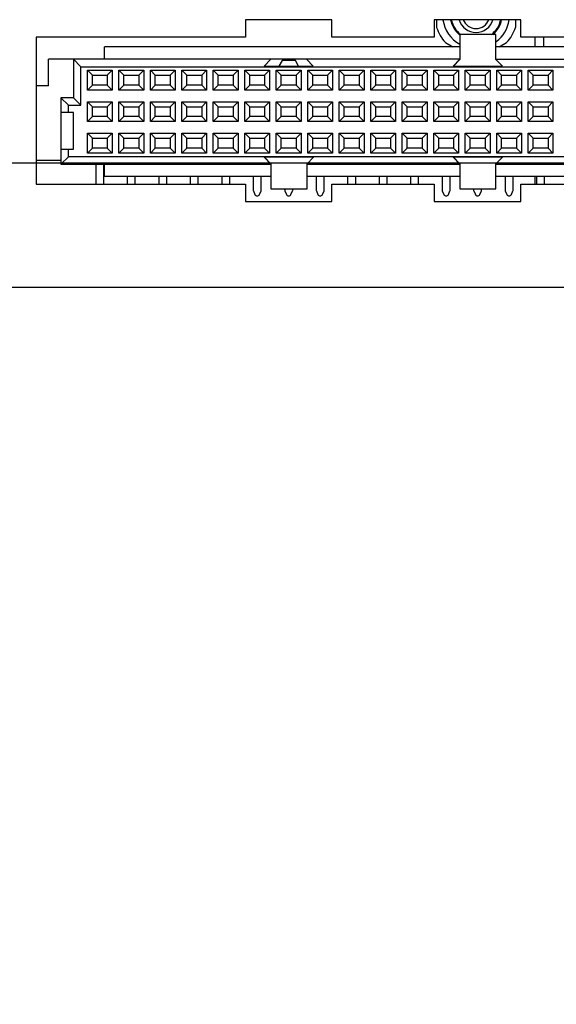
# Model space of a CAD drawing. Header units: inches. Extents: x 0 to 34, y 0 to 22.
# Tile 15 of 35: x 16.3 to 18, y 12.6 to 15.7. Entities that reach past the tile are written whole.
import ezdxf

# ---------------------------------------------------------------- set-up
doc = ezdxf.new("R2010")
doc.units = ezdxf.units.IN
doc.header["$LTSCALE"] = 1.87
doc.header["$MEASUREMENT"] = 0
doc.layers.get('0').update_dxf_attribs({"linetype": 'CONTINUOUS'})
doc.layers.add('02___PRT_ALL_AXES', color=7, linetype='CONTINUOUS')
doc.layers.add('DIMENSIONS', color=7, linetype='CONTINUOUS')
doc.styles.get("Standard").update_dxf_attribs({"font": 'txt', "width": 0.8})
doc.dimstyles.new('DIMSTYLE_2', dxfattribs={"dimtxt": 0.125, "dimasz": 0.18, "dimexe": 0.125, "dimexo": 0.0625, "dimgap": 0.03125, "dimtad": 0, "dimtih": 1, "dimtoh": 1, "dimdec": 3, "dimzin": 4, "dimdsep": 46, "dimtxsty": 'STANDARD', "dimblk": '_FILLED', "dimblk1": '_FILLED', "dimblk2": '_FILLED', "dimcen": 0.09, "dimadec": 0, "dimazin": 0, "dimtp": 0.001, "dimtm": 0.001, "dimtfac": 1, "dimtdec": 3, "dimtofl": 0, "dimtmove": 0, "dimatfit": 3, "dimldrblk": '_FILLED', "dimfxl": 1, "dimtolj": 1, "dimtzin": 4, "dimarcsym": 0})

# ---------------------------------------------------------------- blocks, each defined once
blk = doc.blocks.new('*D6')
at = {"layer": 'DIMENSIONS', "color": 2, "linetype": 'CONTINUOUS'}
blk.add_line((16.2132, 15.2363), (22.8047, 15.2363), dxfattribs=at)
at = {"layer": 'DIMENSIONS', "color": 2, "linetype": 'CONTINUOUS', "insert": (22.8672, 15.2988), "char_height": 0.125, "width": 1.525, "attachment_point": 1, "line_spacing_factor": 0.9}
blk.add_mtext('3X .395{\\Ftxt.shx;\\W1.000000;\\H0.125000; }[10.03]', dxfattribs=at)
blk = doc.blocks.new('_FILLED')
at = {"color": 0, "linetype": 'BYBLOCK'}
blk.add_solid([(0, 0), (-1, 0.174), (-1, -0.174)], dxfattribs=at)
blk = doc.blocks.new('*D11')
at = {"layer": 'DIMENSIONS', "color": 2, "linetype": 'CONTINUOUS'}
blk.add_line((15.8852, 14.9083), (15.8852, 14.1538), dxfattribs=at)
at = {"layer": 'DIMENSIONS', "color": 2, "linetype": 'CONTINUOUS', "insert": (15.8227, 14.0913), "char_height": 0.125, "width": 1.425, "attachment_point": 3, "rotation": 90, "line_spacing_factor": 0.9}
blk.add_mtext('6.232{\\Ftxt.shx;\\W1.000000;\\H0.125000; }[158.29]', dxfattribs=at)
blk = doc.blocks.new('*D12')
at = {"layer": 'DIMENSIONS', "color": 2, "linetype": 'CONTINUOUS'}
blk.add_line((14.8482, 15.4123), (14.8482, 14.1538), dxfattribs=at)
at = {"layer": 'DIMENSIONS', "color": 2, "linetype": 'CONTINUOUS', "insert": (14.7857, 14.0913), "char_height": 0.125, "width": 1.425, "attachment_point": 3, "rotation": 90, "line_spacing_factor": 0.9}
blk.add_mtext('7.269{\\Ftxt.shx;\\W1.000000;\\H0.125000; }[184.63]', dxfattribs=at)
blk = doc.blocks.new('*D13')
at = {"layer": 'DIMENSIONS', "color": 2, "linetype": 'CONTINUOUS'}
blk.add_line((10.3852, 14.9083), (10.3852, 14.1538), dxfattribs=at)
at = {"layer": 'DIMENSIONS', "color": 2, "linetype": 'CONTINUOUS', "insert": (10.3227, 14.0913), "char_height": 0.125, "width": 1.525, "attachment_point": 3, "rotation": 90, "line_spacing_factor": 0.9}
blk.add_mtext('11.732{\\Ftxt.shx;\\W1.000000;\\H0.125000; }[297.99]', dxfattribs=at)
blk = doc.blocks.new('*D14')
at = {"layer": 'DIMENSIONS', "color": 2, "linetype": 'CONTINUOUS'}
blk.add_line((9.3482, 15.4123), (9.3482, 14.1538), dxfattribs=at)
at = {"layer": 'DIMENSIONS', "color": 2, "linetype": 'CONTINUOUS', "insert": (9.2857, 14.0913), "char_height": 0.125, "width": 1.525, "attachment_point": 3, "rotation": 90, "line_spacing_factor": 0.9}
blk.add_mtext('12.769{\\Ftxt.shx;\\W1.000000;\\H0.125000; }[324.33]', dxfattribs=at)
blk = doc.blocks.new('*D16')
at = {"layer": 'DIMENSIONS', "color": 2, "linetype": 'CONTINUOUS'}
blk.add_line((4.8852, 14.9083), (4.8852, 14.1538), dxfattribs=at)
at = {"layer": 'DIMENSIONS', "color": 2, "linetype": 'CONTINUOUS', "insert": (4.8227, 14.0913), "char_height": 0.125, "width": 1.525, "attachment_point": 3, "rotation": 90, "line_spacing_factor": 0.9}
blk.add_mtext('17.232{\\Ftxt.shx;\\W1.000000;\\H0.125000; }[437.69]', dxfattribs=at)
blk = doc.blocks.new('*D17')
at = {"layer": 'DIMENSIONS', "color": 2, "linetype": 'CONTINUOUS'}
blk.add_line((4.2382, 14.8918), (4.2382, 14.1538), dxfattribs=at)
at = {"layer": 'DIMENSIONS', "color": 2, "linetype": 'CONTINUOUS', "insert": (4.1757, 14.0913), "char_height": 0.125, "width": 1.525, "attachment_point": 3, "rotation": 90, "line_spacing_factor": 0.9}
blk.add_mtext('17.879{\\Ftxt.shx;\\W1.000000;\\H0.125000; }[454.13]', dxfattribs=at)
blk = doc.blocks.new('*D18')
at = {"layer": 'DIMENSIONS', "color": 2, "linetype": 'CONTINUOUS'}
blk.add_line((7.1172, 15.1936), (7.1172, 14.1538), dxfattribs=at)
at = {"layer": 'DIMENSIONS', "color": 2, "linetype": 'CONTINUOUS', "insert": (7.0547, 14.0913), "char_height": 0.125, "width": 1.225, "attachment_point": 3, "rotation": 90, "line_spacing_factor": 0.9}
blk.add_mtext('15.000{\\Ftxt.shx;\\W1.000000;\\H0.125000; }[381]', dxfattribs=at)
blk = doc.blocks.new('*D19')
at = {"layer": 'DIMENSIONS', "color": 2, "linetype": 'CONTINUOUS'}
blk.add_line((12.6172, 15.1936), (12.6172, 14.1538), dxfattribs=at)
at = {"layer": 'DIMENSIONS', "color": 2, "linetype": 'CONTINUOUS', "insert": (12.5547, 14.0913), "char_height": 0.125, "width": 1.325, "attachment_point": 3, "rotation": 90, "line_spacing_factor": 0.9}
blk.add_mtext('9.500{\\Ftxt.shx;\\W1.000000;\\H0.125000; }[241.3]', dxfattribs=at)

msp = doc.modelspace()

# ---------------------------------------------------------------- linework, layer by layer
at = {"color": 7, "linetype": 'CONTINUOUS'}
for p, q in [((17.3047, 15.6908), (17.0297, 15.6908)), ((17.0297, 15.6908), (17.0297, 15.6358)), ((17.3047, 15.6358), (17.3047, 15.6908)), ((17.9047, 15.6908), (17.6297, 15.6908)), ((17.6297, 15.6908), (17.6297, 15.6358)), ((17.6372, 15.6663), (17.6372, 15.6908)), ((17.8872, 15.6908), (17.8872, 15.6663)), ((17.9047, 15.6358), (17.9047, 15.6908)), ((17.0297, 15.6358), (16.3652, 15.6358)), ((16.3652, 15.6358), (16.3652, 15.1688)), ((17.6297, 15.6358), (17.3047, 15.6358)), ((17.8255, 15.6433), (17.7109, 15.6433)), ((17.7109, 15.6433), (17.7109, 15.5642)), ((17.8255, 15.5642), (17.8255, 15.6433)), ((18.3297, 15.6358), (17.9047, 15.6358)), ((17.9501, 15.6045), (17.9501, 15.6358)), ((17.7109, 15.6045), (16.5818, 15.6045)), ((16.5818, 15.5652), (16.5818, 15.6045)), ((17.6651, 15.6181), (17.6885, 15.6045)), ((19.6527, 15.6045), (17.8255, 15.6045)), ((17.836, 15.6045), (17.8594, 15.6181)), ((17.7109, 15.5652), (16.4046, 15.5652)), ((16.4046, 15.4805), (16.4046, 15.5652)), ((16.4834, 15.5652), (16.507, 15.5416)), ((16.4834, 15.5652), (16.4834, 15.4431)), ((17.1109, 15.5652), (17.0893, 15.5435)), ((17.146, 15.5612), (17.1357, 15.5435)), ((17.1885, 15.5612), (17.146, 15.5612)), ((17.1987, 15.5435), (17.1885, 15.5612)), ((17.2452, 15.5435), (17.2235, 15.5652)), ((17.7109, 15.5652), (17.6893, 15.5435)), ((17.7109, 15.5642), (17.6902, 15.5435)), ((17.8255, 15.5652), (19.8298, 15.5652)), ((17.8462, 15.5435), (17.8255, 15.5642)), ((16.507, 15.5416), (19.7275, 15.5416)), ((16.507, 15.4195), (16.507, 15.5416)), ((16.5278, 15.5303), (16.6066, 15.5303)), ((16.5436, 15.5146), (16.5278, 15.5303)), ((16.5278, 15.4673), (16.5278, 15.5303)), ((16.5908, 15.5146), (16.6066, 15.5303)), ((16.6066, 15.5303), (16.6066, 15.4673)), ((16.6278, 15.5303), (16.7066, 15.5303)), ((16.6436, 15.5146), (16.6278, 15.5303)), ((16.6278, 15.4673), (16.6278, 15.5303)), ((16.6908, 15.5146), (16.7066, 15.5303)), ((16.7066, 15.5303), (16.7066, 15.4673)), ((16.7278, 15.5303), (16.8066, 15.5303)), ((16.7436, 15.5146), (16.7278, 15.5303)), ((16.7278, 15.4673), (16.7278, 15.5303)), ((16.7908, 15.5146), (16.8066, 15.5303)), ((16.8066, 15.5303), (16.8066, 15.4673)), ((16.8278, 15.5303), (16.9066, 15.5303)), ((16.8436, 15.5146), (16.8278, 15.5303)), ((16.8278, 15.4673), (16.8278, 15.5303)), ((16.8908, 15.5146), (16.9066, 15.5303)), ((16.9066, 15.5303), (16.9066, 15.4673)), ((16.9278, 15.5303), (17.0066, 15.5303)), ((16.9436, 15.5146), (16.9278, 15.5303)), ((16.9278, 15.4673), (16.9278, 15.5303)), ((16.9908, 15.5146), (17.0066, 15.5303)), ((17.0066, 15.5303), (17.0066, 15.4673)), ((17.0278, 15.5303), (17.1066, 15.5303)), ((17.0436, 15.5146), (17.0278, 15.5303)), ((17.0278, 15.4673), (17.0278, 15.5303)), ((17.0893, 15.5435), (17.2452, 15.5435)), ((17.0908, 15.5146), (17.1066, 15.5303)), ((17.1066, 15.5303), (17.1066, 15.4673)), ((17.1278, 15.5303), (17.2066, 15.5303)), ((17.1436, 15.5146), (17.1278, 15.5303)), ((17.1278, 15.4673), (17.1278, 15.5303)), ((17.1908, 15.5146), (17.2066, 15.5303)), ((17.2066, 15.5303), (17.2066, 15.4673)), ((17.2278, 15.5303), (17.3066, 15.5303)), ((17.2436, 15.5146), (17.2278, 15.5303)), ((17.2278, 15.4673), (17.2278, 15.5303)), ((17.2908, 15.5146), (17.3066, 15.5303)), ((17.3066, 15.5303), (17.3066, 15.4673)), ((17.3278, 15.5303), (17.4066, 15.5303)), ((17.3436, 15.5146), (17.3278, 15.5303)), ((17.3278, 15.4673), (17.3278, 15.5303)), ((17.3908, 15.5146), (17.4066, 15.5303)), ((17.4066, 15.5303), (17.4066, 15.4673)), ((17.4278, 15.5303), (17.5066, 15.5303)), ((17.4436, 15.5146), (17.4278, 15.5303)), ((17.4278, 15.4673), (17.4278, 15.5303)), ((17.4908, 15.5146), (17.5066, 15.5303)), ((17.5066, 15.5303), (17.5066, 15.4673)), ((17.5278, 15.5303), (17.6066, 15.5303)), ((17.5436, 15.5146), (17.5278, 15.5303)), ((17.5278, 15.4673), (17.5278, 15.5303)), ((17.5908, 15.5146), (17.6066, 15.5303)), ((17.6066, 15.5303), (17.6066, 15.4673)), ((17.6278, 15.5303), (17.7066, 15.5303)), ((17.6436, 15.5146), (17.6278, 15.5303)), ((17.6278, 15.4673), (17.6278, 15.5303)), ((17.6893, 15.5435), (17.8462, 15.5435)), ((17.6908, 15.5146), (17.7066, 15.5303)), ((17.7066, 15.5303), (17.7066, 15.4673)), ((17.7278, 15.5303), (17.8066, 15.5303)), ((17.7436, 15.5146), (17.7278, 15.5303)), ((17.7278, 15.4673), (17.7278, 15.5303)), ((17.7908, 15.5146), (17.8066, 15.5303)), ((17.8066, 15.5303), (17.8066, 15.4673)), ((17.8278, 15.5303), (17.9066, 15.5303)), ((17.8436, 15.5146), (17.8278, 15.5303)), ((17.8278, 15.4673), (17.8278, 15.5303)), ((17.8908, 15.5146), (17.9066, 15.5303)), ((17.9066, 15.5303), (17.9066, 15.4673)), ((17.9278, 15.5303), (18.0066, 15.5303)), ((17.9436, 15.5146), (17.9278, 15.5303)), ((17.9278, 15.4673), (17.9278, 15.5303)), ((17.9908, 15.5146), (18.0066, 15.5303)), ((18.0066, 15.5303), (18.0066, 15.4673)), ((16.5436, 15.5146), (16.5908, 15.5146)), ((16.5436, 15.4831), (16.5436, 15.5146)), ((16.5908, 15.5146), (16.5908, 15.4831)), ((16.6436, 15.5146), (16.6908, 15.5146)), ((16.6436, 15.4831), (16.6436, 15.5146)), ((16.6908, 15.5146), (16.6908, 15.4831)), ((16.7436, 15.5146), (16.7908, 15.5146)), ((16.7436, 15.4831), (16.7436, 15.5146)), ((16.7908, 15.5146), (16.7908, 15.4831)), ((16.8436, 15.5146), (16.8908, 15.5146)), ((16.8436, 15.4831), (16.8436, 15.5146)), ((16.8908, 15.5146), (16.8908, 15.4831)), ((16.9436, 15.5146), (16.9908, 15.5146)), ((16.9436, 15.4831), (16.9436, 15.5146)), ((16.9908, 15.5146), (16.9908, 15.4831)), ((17.0436, 15.5146), (17.0908, 15.5146)), ((17.0436, 15.4831), (17.0436, 15.5146)), ((17.0908, 15.5146), (17.0908, 15.4831)), ((17.1436, 15.5146), (17.1908, 15.5146)), ((17.1436, 15.4831), (17.1436, 15.5146)), ((17.1908, 15.5146), (17.1908, 15.4831)), ((17.2436, 15.5146), (17.2908, 15.5146)), ((17.2436, 15.4831), (17.2436, 15.5146)), ((17.2908, 15.5146), (17.2908, 15.4831)), ((17.3436, 15.5146), (17.3908, 15.5146)), ((17.3436, 15.4831), (17.3436, 15.5146)), ((17.3908, 15.5146), (17.3908, 15.4831)), ((17.4436, 15.5146), (17.4908, 15.5146)), ((17.4436, 15.4831), (17.4436, 15.5146)), ((17.4908, 15.5146), (17.4908, 15.4831)), ((17.5436, 15.5146), (17.5908, 15.5146)), ((17.5436, 15.4831), (17.5436, 15.5146)), ((17.5908, 15.5146), (17.5908, 15.4831)), ((17.6436, 15.5146), (17.6908, 15.5146)), ((17.6436, 15.4831), (17.6436, 15.5146)), ((17.6908, 15.5146), (17.6908, 15.4831)), ((17.7436, 15.5146), (17.7908, 15.5146)), ((17.7436, 15.4831), (17.7436, 15.5146)), ((17.7908, 15.5146), (17.7908, 15.4831)), ((17.8436, 15.5146), (17.8908, 15.5146)), ((17.8436, 15.4831), (17.8436, 15.5146)), ((17.8908, 15.5146), (17.8908, 15.4831)), ((17.9436, 15.5146), (17.9908, 15.5146)), ((17.9436, 15.4831), (17.9436, 15.5146)), ((17.9908, 15.5146), (17.9908, 15.4831)), ((16.4046, 15.4805), (16.3652, 15.4805)), ((16.5436, 15.4831), (16.5278, 15.4673)), ((16.6066, 15.4673), (16.5278, 15.4673)), ((16.5908, 15.4831), (16.5436, 15.4831)), ((16.5908, 15.4831), (16.6066, 15.4673)), ((16.6436, 15.4831), (16.6278, 15.4673)), ((16.7066, 15.4673), (16.6278, 15.4673)), ((16.6908, 15.4831), (16.6436, 15.4831)), ((16.6908, 15.4831), (16.7066, 15.4673)), ((16.7436, 15.4831), (16.7278, 15.4673)), ((16.8066, 15.4673), (16.7278, 15.4673)), ((16.7908, 15.4831), (16.7436, 15.4831)), ((16.7908, 15.4831), (16.8066, 15.4673)), ((16.8436, 15.4831), (16.8278, 15.4673)), ((16.9066, 15.4673), (16.8278, 15.4673)), ((16.8908, 15.4831), (16.8436, 15.4831)), ((16.8908, 15.4831), (16.9066, 15.4673)), ((16.9436, 15.4831), (16.9278, 15.4673)), ((17.0066, 15.4673), (16.9278, 15.4673)), ((16.9908, 15.4831), (16.9436, 15.4831)), ((16.9908, 15.4831), (17.0066, 15.4673)), ((17.0436, 15.4831), (17.0278, 15.4673)), ((17.1066, 15.4673), (17.0278, 15.4673)), ((17.0908, 15.4831), (17.0436, 15.4831)), ((17.0908, 15.4831), (17.1066, 15.4673)), ((17.1436, 15.4831), (17.1278, 15.4673)), ((17.2066, 15.4673), (17.1278, 15.4673)), ((17.1908, 15.4831), (17.1436, 15.4831)), ((17.1908, 15.4831), (17.2066, 15.4673)), ((17.2436, 15.4831), (17.2278, 15.4673)), ((17.3066, 15.4673), (17.2278, 15.4673)), ((17.2908, 15.4831), (17.2436, 15.4831)), ((17.2908, 15.4831), (17.3066, 15.4673)), ((17.3436, 15.4831), (17.3278, 15.4673)), ((17.4066, 15.4673), (17.3278, 15.4673)), ((17.3908, 15.4831), (17.3436, 15.4831)), ((17.3908, 15.4831), (17.4066, 15.4673)), ((17.4436, 15.4831), (17.4278, 15.4673)), ((17.5066, 15.4673), (17.4278, 15.4673)), ((17.4908, 15.4831), (17.4436, 15.4831)), ((17.4908, 15.4831), (17.5066, 15.4673)), ((17.5436, 15.4831), (17.5278, 15.4673)), ((17.6066, 15.4673), (17.5278, 15.4673)), ((17.5908, 15.4831), (17.5436, 15.4831)), ((17.5908, 15.4831), (17.6066, 15.4673)), ((17.6436, 15.4831), (17.6278, 15.4673)), ((17.7066, 15.4673), (17.6278, 15.4673)), ((17.6908, 15.4831), (17.6436, 15.4831)), ((17.6908, 15.4831), (17.7066, 15.4673)), ((17.7436, 15.4831), (17.7278, 15.4673)), ((17.8066, 15.4673), (17.7278, 15.4673)), ((17.7908, 15.4831), (17.7436, 15.4831)), ((17.7908, 15.4831), (17.8066, 15.4673)), ((17.8436, 15.4831), (17.8278, 15.4673)), ((17.9066, 15.4673), (17.8278, 15.4673)), ((17.8908, 15.4831), (17.8436, 15.4831)), ((17.8908, 15.4831), (17.9066, 15.4673)), ((17.9436, 15.4831), (17.9278, 15.4673)), ((18.0066, 15.4673), (17.9278, 15.4673)), ((17.9908, 15.4831), (17.9436, 15.4831)), ((17.9908, 15.4831), (18.0066, 15.4673)), ((16.4834, 15.4431), (16.444, 15.4431)), ((16.444, 15.4431), (16.4676, 15.4195)), ((16.444, 15.4431), (16.444, 15.2325)), ((16.4834, 15.4431), (16.507, 15.4195)), ((16.4676, 15.4195), (16.507, 15.4195)), ((16.4676, 15.3959), (16.4676, 15.4195)), ((16.5278, 15.4303), (16.6066, 15.4303)), ((16.5436, 15.4146), (16.5278, 15.4303)), ((16.5278, 15.3673), (16.5278, 15.4303)), ((16.5436, 15.4146), (16.5908, 15.4146)), ((16.5436, 15.3831), (16.5436, 15.4146)), ((16.5908, 15.4146), (16.6066, 15.4303)), ((16.5908, 15.4146), (16.5908, 15.3831)), ((16.6066, 15.4303), (16.6066, 15.3673)), ((16.6278, 15.4303), (16.7066, 15.4303)), ((16.6436, 15.4146), (16.6278, 15.4303)), ((16.6278, 15.3673), (16.6278, 15.4303)), ((16.6436, 15.4146), (16.6908, 15.4146)), ((16.6436, 15.3831), (16.6436, 15.4146)), ((16.6908, 15.4146), (16.7066, 15.4303)), ((16.6908, 15.4146), (16.6908, 15.3831)), ((16.7066, 15.4303), (16.7066, 15.3673)), ((16.7278, 15.4303), (16.8066, 15.4303)), ((16.7436, 15.4146), (16.7278, 15.4303)), ((16.7278, 15.3673), (16.7278, 15.4303)), ((16.7436, 15.4146), (16.7908, 15.4146)), ((16.7436, 15.3831), (16.7436, 15.4146)), ((16.7908, 15.4146), (16.8066, 15.4303)), ((16.7908, 15.4146), (16.7908, 15.3831)), ((16.8066, 15.4303), (16.8066, 15.3673)), ((16.8278, 15.4303), (16.9066, 15.4303)), ((16.8436, 15.4146), (16.8278, 15.4303)), ((16.8278, 15.3673), (16.8278, 15.4303)), ((16.8436, 15.4146), (16.8908, 15.4146)), ((16.8436, 15.3831), (16.8436, 15.4146)), ((16.8908, 15.4146), (16.9066, 15.4303)), ((16.8908, 15.4146), (16.8908, 15.3831)), ((16.9066, 15.4303), (16.9066, 15.3673)), ((16.9278, 15.4303), (17.0066, 15.4303)), ((16.9436, 15.4146), (16.9278, 15.4303)), ((16.9278, 15.3673), (16.9278, 15.4303)), ((16.9436, 15.4146), (16.9908, 15.4146)), ((16.9436, 15.3831), (16.9436, 15.4146)), ((16.9908, 15.4146), (17.0066, 15.4303)), ((16.9908, 15.4146), (16.9908, 15.3831)), ((17.0066, 15.4303), (17.0066, 15.3673)), ((17.0278, 15.4303), (17.1066, 15.4303)), ((17.0436, 15.4146), (17.0278, 15.4303)), ((17.0278, 15.3673), (17.0278, 15.4303)), ((17.0436, 15.4146), (17.0908, 15.4146)), ((17.0436, 15.3831), (17.0436, 15.4146)), ((17.0908, 15.4146), (17.1066, 15.4303)), ((17.0908, 15.4146), (17.0908, 15.3831)), ((17.1066, 15.4303), (17.1066, 15.3673)), ((17.1278, 15.4303), (17.2066, 15.4303)), ((17.1436, 15.4146), (17.1278, 15.4303)), ((17.1278, 15.3673), (17.1278, 15.4303)), ((17.1436, 15.4146), (17.1908, 15.4146)), ((17.1436, 15.3831), (17.1436, 15.4146)), ((17.1908, 15.4146), (17.2066, 15.4303)), ((17.1908, 15.4146), (17.1908, 15.3831)), ((17.2066, 15.4303), (17.2066, 15.3673)), ((17.2278, 15.4303), (17.3066, 15.4303)), ((17.2436, 15.4146), (17.2278, 15.4303)), ((17.2278, 15.3673), (17.2278, 15.4303)), ((17.2436, 15.4146), (17.2908, 15.4146)), ((17.2436, 15.3831), (17.2436, 15.4146)), ((17.2908, 15.4146), (17.3066, 15.4303)), ((17.2908, 15.4146), (17.2908, 15.3831)), ((17.3066, 15.4303), (17.3066, 15.3673)), ((17.3278, 15.4303), (17.4066, 15.4303)), ((17.3436, 15.4146), (17.3278, 15.4303)), ((17.3278, 15.3673), (17.3278, 15.4303)), ((17.3436, 15.4146), (17.3908, 15.4146)), ((17.3436, 15.3831), (17.3436, 15.4146)), ((17.3908, 15.4146), (17.4066, 15.4303)), ((17.3908, 15.4146), (17.3908, 15.3831)), ((17.4066, 15.4303), (17.4066, 15.3673)), ((17.4278, 15.4303), (17.5066, 15.4303)), ((17.4436, 15.4146), (17.4278, 15.4303)), ((17.4278, 15.3673), (17.4278, 15.4303)), ((17.4436, 15.4146), (17.4908, 15.4146)), ((17.4436, 15.3831), (17.4436, 15.4146)), ((17.4908, 15.4146), (17.5066, 15.4303)), ((17.4908, 15.4146), (17.4908, 15.3831)), ((17.5066, 15.4303), (17.5066, 15.3673)), ((17.5278, 15.4303), (17.6066, 15.4303)), ((17.5436, 15.4146), (17.5278, 15.4303)), ((17.5278, 15.3673), (17.5278, 15.4303)), ((17.5436, 15.4146), (17.5908, 15.4146)), ((17.5436, 15.3831), (17.5436, 15.4146)), ((17.5908, 15.4146), (17.6066, 15.4303)), ((17.5908, 15.4146), (17.5908, 15.3831)), ((17.6066, 15.4303), (17.6066, 15.3673)), ((17.6278, 15.4303), (17.7066, 15.4303)), ((17.6436, 15.4146), (17.6278, 15.4303)), ((17.6278, 15.3673), (17.6278, 15.4303)), ((17.6436, 15.4146), (17.6908, 15.4146)), ((17.6436, 15.3831), (17.6436, 15.4146)), ((17.6908, 15.4146), (17.7066, 15.4303)), ((17.6908, 15.4146), (17.6908, 15.3831)), ((17.7066, 15.4303), (17.7066, 15.3673)), ((17.7278, 15.4303), (17.8066, 15.4303)), ((17.7436, 15.4146), (17.7278, 15.4303)), ((17.7278, 15.3673), (17.7278, 15.4303)), ((17.7436, 15.4146), (17.7908, 15.4146)), ((17.7436, 15.3831), (17.7436, 15.4146)), ((17.7908, 15.4146), (17.8066, 15.4303)), ((17.7908, 15.4146), (17.7908, 15.3831)), ((17.8066, 15.4303), (17.8066, 15.3673)), ((17.8278, 15.4303), (17.9066, 15.4303)), ((17.8436, 15.4146), (17.8278, 15.4303)), ((17.8278, 15.3673), (17.8278, 15.4303)), ((17.8436, 15.4146), (17.8908, 15.4146)), ((17.8436, 15.3831), (17.8436, 15.4146)), ((17.8908, 15.4146), (17.9066, 15.4303)), ((17.8908, 15.4146), (17.8908, 15.3831)), ((17.9066, 15.4303), (17.9066, 15.3673)), ((17.9278, 15.4303), (18.0066, 15.4303)), ((17.9436, 15.4146), (17.9278, 15.4303)), ((17.9278, 15.3673), (17.9278, 15.4303)), ((17.9436, 15.4146), (17.9908, 15.4146)), ((17.9436, 15.3831), (17.9436, 15.4146)), ((17.9908, 15.4146), (18.0066, 15.4303)), ((17.9908, 15.4146), (17.9908, 15.3831)), ((18.0066, 15.4303), (18.0066, 15.3673)), ((16.4834, 15.3959), (16.444, 15.3959)), ((16.4834, 15.2797), (16.4834, 15.3959)), ((16.5436, 15.3831), (16.5278, 15.3673)), ((16.5908, 15.3831), (16.5436, 15.3831)), ((16.5908, 15.3831), (16.6066, 15.3673)), ((16.6436, 15.3831), (16.6278, 15.3673)), ((16.6908, 15.3831), (16.6436, 15.3831)), ((16.6908, 15.3831), (16.7066, 15.3673)), ((16.7436, 15.3831), (16.7278, 15.3673)), ((16.7908, 15.3831), (16.7436, 15.3831)), ((16.7908, 15.3831), (16.8066, 15.3673)), ((16.8436, 15.3831), (16.8278, 15.3673)), ((16.8908, 15.3831), (16.8436, 15.3831)), ((16.8908, 15.3831), (16.9066, 15.3673)), ((16.9436, 15.3831), (16.9278, 15.3673)), ((16.9908, 15.3831), (16.9436, 15.3831)), ((16.9908, 15.3831), (17.0066, 15.3673)), ((17.0436, 15.3831), (17.0278, 15.3673)), ((17.0908, 15.3831), (17.0436, 15.3831)), ((17.0908, 15.3831), (17.1066, 15.3673)), ((17.1436, 15.3831), (17.1278, 15.3673)), ((17.1908, 15.3831), (17.1436, 15.3831)), ((17.1908, 15.3831), (17.2066, 15.3673)), ((17.2436, 15.3831), (17.2278, 15.3673)), ((17.2908, 15.3831), (17.2436, 15.3831)), ((17.2908, 15.3831), (17.3066, 15.3673)), ((17.3436, 15.3831), (17.3278, 15.3673)), ((17.3908, 15.3831), (17.3436, 15.3831)), ((17.3908, 15.3831), (17.4066, 15.3673)), ((17.4436, 15.3831), (17.4278, 15.3673)), ((17.4908, 15.3831), (17.4436, 15.3831)), ((17.4908, 15.3831), (17.5066, 15.3673)), ((17.5436, 15.3831), (17.5278, 15.3673)), ((17.5908, 15.3831), (17.5436, 15.3831)), ((17.5908, 15.3831), (17.6066, 15.3673)), ((17.6436, 15.3831), (17.6278, 15.3673)), ((17.6908, 15.3831), (17.6436, 15.3831)), ((17.6908, 15.3831), (17.7066, 15.3673)), ((17.7436, 15.3831), (17.7278, 15.3673)), ((17.7908, 15.3831), (17.7436, 15.3831)), ((17.7908, 15.3831), (17.8066, 15.3673)), ((17.8436, 15.3831), (17.8278, 15.3673)), ((17.8908, 15.3831), (17.8436, 15.3831)), ((17.8908, 15.3831), (17.9066, 15.3673)), ((17.9436, 15.3831), (17.9278, 15.3673)), ((17.9908, 15.3831), (17.9436, 15.3831)), ((17.9908, 15.3831), (18.0066, 15.3673)), ((16.6066, 15.3673), (16.5278, 15.3673)), ((16.7066, 15.3673), (16.6278, 15.3673)), ((16.8066, 15.3673), (16.7278, 15.3673)), ((16.9066, 15.3673), (16.8278, 15.3673)), ((17.0066, 15.3673), (16.9278, 15.3673)), ((17.1066, 15.3673), (17.0278, 15.3673)), ((17.2066, 15.3673), (17.1278, 15.3673)), ((17.3066, 15.3673), (17.2278, 15.3673)), ((17.4066, 15.3673), (17.3278, 15.3673)), ((17.5066, 15.3673), (17.4278, 15.3673)), ((17.6066, 15.3673), (17.5278, 15.3673)), ((17.7066, 15.3673), (17.6278, 15.3673)), ((17.8066, 15.3673), (17.7278, 15.3673)), ((17.9066, 15.3673), (17.8278, 15.3673)), ((18.0066, 15.3673), (17.9278, 15.3673)), ((16.5278, 15.3303), (16.6066, 15.3303)), ((16.5436, 15.3146), (16.5278, 15.3303)), ((16.5278, 15.2673), (16.5278, 15.3303)), ((16.5436, 15.3146), (16.5908, 15.3146)), ((16.5436, 15.2831), (16.5436, 15.3146)), ((16.5908, 15.3146), (16.6066, 15.3303)), ((16.5908, 15.3146), (16.5908, 15.2831)), ((16.6066, 15.3303), (16.6066, 15.2673)), ((16.6278, 15.3303), (16.7066, 15.3303)), ((16.6436, 15.3146), (16.6278, 15.3303)), ((16.6278, 15.2673), (16.6278, 15.3303)), ((16.6436, 15.3146), (16.6908, 15.3146)), ((16.6436, 15.2831), (16.6436, 15.3146)), ((16.6908, 15.3146), (16.7066, 15.3303)), ((16.6908, 15.3146), (16.6908, 15.2831)), ((16.7066, 15.3303), (16.7066, 15.2673)), ((16.7278, 15.3303), (16.8066, 15.3303)), ((16.7436, 15.3146), (16.7278, 15.3303)), ((16.7278, 15.2673), (16.7278, 15.3303)), ((16.7436, 15.3146), (16.7908, 15.3146)), ((16.7436, 15.2831), (16.7436, 15.3146)), ((16.7908, 15.3146), (16.8066, 15.3303)), ((16.7908, 15.3146), (16.7908, 15.2831)), ((16.8066, 15.3303), (16.8066, 15.2673)), ((16.8278, 15.3303), (16.9066, 15.3303)), ((16.8436, 15.3146), (16.8278, 15.3303)), ((16.8278, 15.2673), (16.8278, 15.3303)), ((16.8436, 15.3146), (16.8908, 15.3146)), ((16.8436, 15.2831), (16.8436, 15.3146)), ((16.8908, 15.3146), (16.9066, 15.3303)), ((16.8908, 15.3146), (16.8908, 15.2831)), ((16.9066, 15.3303), (16.9066, 15.2673)), ((16.9278, 15.3303), (17.0066, 15.3303)), ((16.9436, 15.3146), (16.9278, 15.3303)), ((16.9278, 15.2673), (16.9278, 15.3303)), ((16.9436, 15.3146), (16.9908, 15.3146)), ((16.9436, 15.2831), (16.9436, 15.3146)), ((16.9908, 15.3146), (17.0066, 15.3303)), ((16.9908, 15.3146), (16.9908, 15.2831)), ((17.0066, 15.3303), (17.0066, 15.2673)), ((17.0278, 15.3303), (17.1066, 15.3303)), ((17.0436, 15.3146), (17.0278, 15.3303)), ((17.0278, 15.2673), (17.0278, 15.3303)), ((17.0436, 15.3146), (17.0908, 15.3146)), ((17.0436, 15.2831), (17.0436, 15.3146)), ((17.0908, 15.3146), (17.1066, 15.3303)), ((17.0908, 15.3146), (17.0908, 15.2831)), ((17.1066, 15.3303), (17.1066, 15.2673)), ((17.1278, 15.3303), (17.2066, 15.3303)), ((17.1436, 15.3146), (17.1278, 15.3303)), ((17.1278, 15.2673), (17.1278, 15.3303)), ((17.1436, 15.3146), (17.1908, 15.3146)), ((17.1436, 15.2831), (17.1436, 15.3146)), ((17.1908, 15.3146), (17.2066, 15.3303)), ((17.1908, 15.3146), (17.1908, 15.2831)), ((17.2066, 15.3303), (17.2066, 15.2673)), ((17.2278, 15.3303), (17.3066, 15.3303)), ((17.2436, 15.3146), (17.2278, 15.3303)), ((17.2278, 15.2673), (17.2278, 15.3303)), ((17.2436, 15.3146), (17.2908, 15.3146)), ((17.2436, 15.2831), (17.2436, 15.3146)), ((17.2908, 15.3146), (17.3066, 15.3303)), ((17.2908, 15.3146), (17.2908, 15.2831)), ((17.3066, 15.3303), (17.3066, 15.2673)), ((17.3278, 15.3303), (17.4066, 15.3303)), ((17.3436, 15.3146), (17.3278, 15.3303)), ((17.3278, 15.2673), (17.3278, 15.3303)), ((17.3436, 15.3146), (17.3908, 15.3146)), ((17.3436, 15.2831), (17.3436, 15.3146)), ((17.3908, 15.3146), (17.4066, 15.3303)), ((17.3908, 15.3146), (17.3908, 15.2831)), ((17.4066, 15.3303), (17.4066, 15.2673)), ((17.4278, 15.3303), (17.5066, 15.3303)), ((17.4436, 15.3146), (17.4278, 15.3303)), ((17.4278, 15.2673), (17.4278, 15.3303)), ((17.4436, 15.3146), (17.4908, 15.3146)), ((17.4436, 15.2831), (17.4436, 15.3146)), ((17.4908, 15.3146), (17.5066, 15.3303)), ((17.4908, 15.3146), (17.4908, 15.2831)), ((17.5066, 15.3303), (17.5066, 15.2673)), ((17.5278, 15.3303), (17.6066, 15.3303)), ((17.5436, 15.3146), (17.5278, 15.3303)), ((17.5278, 15.2673), (17.5278, 15.3303)), ((17.5436, 15.3146), (17.5908, 15.3146)), ((17.5436, 15.2831), (17.5436, 15.3146)), ((17.5908, 15.3146), (17.6066, 15.3303)), ((17.5908, 15.3146), (17.5908, 15.2831)), ((17.6066, 15.3303), (17.6066, 15.2673)), ((17.6278, 15.3303), (17.7066, 15.3303)), ((17.6436, 15.3146), (17.6278, 15.3303)), ((17.6278, 15.2673), (17.6278, 15.3303)), ((17.6436, 15.3146), (17.6908, 15.3146)), ((17.6436, 15.2831), (17.6436, 15.3146)), ((17.6908, 15.3146), (17.7066, 15.3303)), ((17.6908, 15.3146), (17.6908, 15.2831)), ((17.7066, 15.3303), (17.7066, 15.2673)), ((17.7278, 15.3303), (17.8066, 15.3303)), ((17.7436, 15.3146), (17.7278, 15.3303)), ((17.7278, 15.2673), (17.7278, 15.3303)), ((17.7436, 15.3146), (17.7908, 15.3146)), ((17.7436, 15.2831), (17.7436, 15.3146)), ((17.7908, 15.3146), (17.8066, 15.3303)), ((17.7908, 15.3146), (17.7908, 15.2831)), ((17.8066, 15.3303), (17.8066, 15.2673)), ((17.8278, 15.3303), (17.9066, 15.3303)), ((17.8436, 15.3146), (17.8278, 15.3303)), ((17.8278, 15.2673), (17.8278, 15.3303)), ((17.8436, 15.3146), (17.8908, 15.3146)), ((17.8436, 15.2831), (17.8436, 15.3146)), ((17.8908, 15.3146), (17.9066, 15.3303)), ((17.8908, 15.3146), (17.8908, 15.2831)), ((17.9066, 15.3303), (17.9066, 15.2673)), ((17.9278, 15.3303), (18.0066, 15.3303)), ((17.9436, 15.3146), (17.9278, 15.3303)), ((17.9278, 15.2673), (17.9278, 15.3303)), ((17.9436, 15.3146), (17.9908, 15.3146)), ((17.9436, 15.2831), (17.9436, 15.3146)), ((17.9908, 15.3146), (18.0066, 15.3303)), ((17.9908, 15.3146), (17.9908, 15.2831)), ((18.0066, 15.3303), (18.0066, 15.2673)), ((16.444, 15.2797), (16.4834, 15.2797)), ((16.4676, 15.2561), (16.4676, 15.2797)), ((16.5436, 15.2831), (16.5278, 15.2673)), ((16.5908, 15.2831), (16.5436, 15.2831)), ((16.5908, 15.2831), (16.6066, 15.2673)), ((16.6436, 15.2831), (16.6278, 15.2673)), ((16.6908, 15.2831), (16.6436, 15.2831)), ((16.6908, 15.2831), (16.7066, 15.2673)), ((16.7436, 15.2831), (16.7278, 15.2673)), ((16.7908, 15.2831), (16.7436, 15.2831)), ((16.7908, 15.2831), (16.8066, 15.2673)), ((16.8436, 15.2831), (16.8278, 15.2673)), ((16.8908, 15.2831), (16.8436, 15.2831)), ((16.8908, 15.2831), (16.9066, 15.2673)), ((16.9436, 15.2831), (16.9278, 15.2673)), ((16.9908, 15.2831), (16.9436, 15.2831)), ((16.9908, 15.2831), (17.0066, 15.2673)), ((17.0436, 15.2831), (17.0278, 15.2673)), ((17.0908, 15.2831), (17.0436, 15.2831)), ((17.0908, 15.2831), (17.1066, 15.2673)), ((17.1436, 15.2831), (17.1278, 15.2673)), ((17.1908, 15.2831), (17.1436, 15.2831)), ((17.1908, 15.2831), (17.2066, 15.2673)), ((17.2436, 15.2831), (17.2278, 15.2673)), ((17.2908, 15.2831), (17.2436, 15.2831)), ((17.2908, 15.2831), (17.3066, 15.2673)), ((17.3436, 15.2831), (17.3278, 15.2673)), ((17.3908, 15.2831), (17.3436, 15.2831)), ((17.3908, 15.2831), (17.4066, 15.2673)), ((17.4436, 15.2831), (17.4278, 15.2673)), ((17.4908, 15.2831), (17.4436, 15.2831)), ((17.4908, 15.2831), (17.5066, 15.2673)), ((17.5436, 15.2831), (17.5278, 15.2673)), ((17.5908, 15.2831), (17.5436, 15.2831)), ((17.5908, 15.2831), (17.6066, 15.2673)), ((17.6436, 15.2831), (17.6278, 15.2673)), ((17.6908, 15.2831), (17.6436, 15.2831)), ((17.6908, 15.2831), (17.7066, 15.2673)), ((17.7436, 15.2831), (17.7278, 15.2673)), ((17.7908, 15.2831), (17.7436, 15.2831)), ((17.7908, 15.2831), (17.8066, 15.2673)), ((17.8436, 15.2831), (17.8278, 15.2673)), ((17.8908, 15.2831), (17.8436, 15.2831)), ((17.8908, 15.2831), (17.9066, 15.2673)), ((17.9436, 15.2831), (17.9278, 15.2673)), ((17.9908, 15.2831), (17.9436, 15.2831)), ((17.9908, 15.2831), (18.0066, 15.2673)), ((16.4676, 15.2561), (16.444, 15.2325)), ((19.7668, 15.2561), (16.4676, 15.2561)), ((16.6066, 15.2673), (16.5278, 15.2673)), ((16.7066, 15.2673), (16.6278, 15.2673)), ((16.8066, 15.2673), (16.7278, 15.2673)), ((16.9066, 15.2673), (16.8278, 15.2673)), ((17.0066, 15.2673), (16.9278, 15.2673)), ((17.1066, 15.2673), (17.0278, 15.2673)), ((17.2462, 15.2542), (17.0893, 15.2542)), ((17.0893, 15.2542), (17.1109, 15.2325)), ((17.0902, 15.2542), (17.1109, 15.2335)), ((17.2066, 15.2673), (17.1278, 15.2673)), ((17.2255, 15.2335), (17.2462, 15.2542)), ((17.3066, 15.2673), (17.2278, 15.2673)), ((17.4066, 15.2673), (17.3278, 15.2673)), ((17.5066, 15.2673), (17.4278, 15.2673)), ((17.6066, 15.2673), (17.5278, 15.2673)), ((17.7066, 15.2673), (17.6278, 15.2673)), ((17.8462, 15.2542), (17.6893, 15.2542)), ((17.6893, 15.2542), (17.7109, 15.2325)), ((17.6902, 15.2542), (17.7109, 15.2335)), ((17.8066, 15.2673), (17.7278, 15.2673)), ((17.8255, 15.2335), (17.8462, 15.2542)), ((17.9066, 15.2673), (17.8278, 15.2673)), ((18.0066, 15.2673), (17.9278, 15.2673)), ((16.444, 15.2443), (16.3652, 15.2443)), ((16.444, 15.2325), (17.1109, 15.2325)), ((16.5544, 15.2325), (16.5544, 15.1688)), ((16.58, 15.1688), (16.58, 15.2325)), ((16.5818, 15.1931), (16.5818, 15.2325)), ((17.1109, 15.2335), (17.1109, 15.1543)), ((17.2255, 15.1543), (17.2255, 15.2335)), ((17.2255, 15.2325), (17.7109, 15.2325)), ((17.7109, 15.2335), (17.7109, 15.1543)), ((17.8255, 15.1543), (17.8255, 15.2335)), ((17.8255, 15.2325), (19.7904, 15.2325)), ((17.1109, 15.1931), (16.5818, 15.1931)), ((16.6544, 15.1931), (16.6544, 15.1688)), ((16.68, 15.1688), (16.68, 15.1931)), ((16.7544, 15.1931), (16.7544, 15.1688)), ((16.78, 15.1688), (16.78, 15.1931)), ((16.8544, 15.1931), (16.8544, 15.1688)), ((16.88, 15.1688), (16.88, 15.1931)), ((16.9544, 15.1931), (16.9544, 15.1688)), ((16.98, 15.1688), (16.98, 15.1931)), ((17.0544, 15.1931), (17.0544, 15.1508)), ((17.08, 15.1508), (17.08, 15.1931)), ((17.7109, 15.1931), (17.2255, 15.1931)), ((17.2544, 15.1931), (17.2544, 15.1508)), ((17.28, 15.1508), (17.28, 15.1931)), ((17.3544, 15.1931), (17.3544, 15.1688)), ((17.38, 15.1688), (17.38, 15.1931)), ((17.4544, 15.1931), (17.4544, 15.1688)), ((17.48, 15.1688), (17.48, 15.1931)), ((17.5544, 15.1931), (17.5544, 15.1688)), ((17.58, 15.1688), (17.58, 15.1931)), ((17.6544, 15.1931), (17.6544, 15.1508)), ((17.68, 15.1508), (17.68, 15.1931)), ((19.6527, 15.1931), (17.8255, 15.1931)), ((17.8544, 15.1931), (17.8544, 15.1508)), ((17.88, 15.1508), (17.88, 15.1931)), ((17.9501, 15.1688), (17.9501, 15.1931)), ((17.9544, 15.1931), (17.9544, 15.1688)), ((17.98, 15.1688), (17.98, 15.1931)), ((16.3652, 15.1688), (17.0297, 15.1688)), ((17.0297, 15.1688), (17.0297, 15.1138)), ((17.1109, 15.1543), (17.2255, 15.1543)), ((17.1544, 15.1543), (17.1544, 15.1508)), ((17.18, 15.1508), (17.18, 15.1543)), ((17.3047, 15.1688), (17.6297, 15.1688)), ((17.3047, 15.1138), (17.3047, 15.1688)), ((17.6297, 15.1688), (17.6297, 15.1138)), ((17.7109, 15.1543), (17.8255, 15.1543)), ((17.7544, 15.1543), (17.7544, 15.1508)), ((17.78, 15.1508), (17.78, 15.1543)), ((17.9047, 15.1688), (18.3297, 15.1688)), ((17.9047, 15.1138), (17.9047, 15.1688)), ((17.055, 15.1477), (17.06, 15.1361)), ((17.0745, 15.1361), (17.0794, 15.1477)), ((17.155, 15.1477), (17.16, 15.1361)), ((17.1745, 15.1361), (17.1794, 15.1477)), ((17.255, 15.1477), (17.26, 15.1361)), ((17.2745, 15.1361), (17.2794, 15.1477)), ((17.655, 15.1477), (17.66, 15.1361)), ((17.6745, 15.1361), (17.6794, 15.1477)), ((17.755, 15.1477), (17.76, 15.1361)), ((17.7745, 15.1361), (17.7794, 15.1477)), ((17.855, 15.1477), (17.86, 15.1361)), ((17.8745, 15.1361), (17.8794, 15.1477)), ((17.0297, 15.1138), (17.3047, 15.1138)), ((17.6297, 15.1138), (17.9047, 15.1138)), ((21.9297, 14.8413), (3.3047, 14.8413))]:
    msp.add_line(p, q, dxfattribs=at)
for centre, radius, start, end in [((17.7622, 15.7063), 0.0825, 190.8547, 231.4337), ((17.7622, 15.7063), 0.0796, 191.2584, 232.2918), ((17.7622, 15.7063), 0.056, 196.1252, 343.8723), ((17.7622, 15.7063), 0.0435, 200.9686, 339.0314), ((17.7622, 15.7063), 0.0796, 307.7119, 348.7453), ((17.7622, 15.7063), 0.0825, 310.0246, 349.1453), ((17.7622, 15.7063), 0.1313, 197.7528, 222.2472), ((17.7622, 15.7063), 0.1313, 317.7528, 342.2472), ((17.0623, 15.1508), 0.00787, 180, 203), ((17.0672, 15.1392), 0.00787, 203, 337), ((17.0721, 15.1508), 0.00787, 337, 360), ((17.1623, 15.1508), 0.00787, 180, 203), ((17.1672, 15.1392), 0.00787, 203, 337), ((17.1721, 15.1508), 0.00787, 337, 360), ((17.2623, 15.1508), 0.00787, 180, 203), ((17.2672, 15.1392), 0.00787, 203, 337), ((17.2721, 15.1508), 0.00787, 337, 360), ((17.6623, 15.1508), 0.00787, 180, 203), ((17.6672, 15.1392), 0.00787, 203, 337), ((17.6721, 15.1508), 0.00787, 337, 360), ((17.7623, 15.1508), 0.00787, 180, 203), ((17.7672, 15.1392), 0.00787, 203, 337), ((17.7721, 15.1508), 0.00787, 337, 360), ((17.8623, 15.1508), 0.00787, 180, 203), ((17.8672, 15.1392), 0.00787, 203, 337), ((17.8721, 15.1508), 0.00787, 337, 360)]:
    msp.add_arc(centre, radius, start, end, dxfattribs=at)
at = {"layer": '02___PRT_ALL_AXES', "color": 7, "linetype": 'CONTINUOUS'}
msp.add_line((17.9771, 15.6045), (17.9771, 15.6358), dxfattribs=at)
for start, end in [(188.6642, 241.1035), (307.0438, 351.3358)]:
    msp.add_arc((17.7622, 15.7063), 0.1065, start, end, dxfattribs=at)

# ---------------------------------------------------------------- dimensions: what is measured, and where the dimension line sits
at = {"layer": 'DIMENSIONS', "color": 2, "linetype": 'CONTINUOUS'}
for feature_location, offset, origin, picture, middle in [((9.3482, 15.4123), (0, -1.2585), (22.1172, 15.4748), '*D14', (9.3482, 13.3288)), ((14.8482, 15.4123), (0, -1.2585), (22.1172, 15.4748), '*D12', (14.8482, 13.3788)), ((7.1172, 15.1936), (0, -1.0398), (22.1172, 15.2561), '*D18', (7.1172, 13.4788)), ((12.6172, 15.1936), (0, -1.0398), (22.1172, 15.2561), '*D19', (12.6172, 13.4288)), ((4.8852, 14.9083), (0, -0.7545), (22.1172, 14.9708), '*D16', (4.8852, 13.3288)), ((10.3852, 14.9083), (0, -0.7545), (22.1172, 14.9708), '*D13', (10.3852, 13.3288)), ((15.8852, 14.9083), (0, -0.7545), (22.1172, 14.9708), '*D11', (15.8852, 13.3788)), ((4.2382, 14.8918), (0, -0.738), (22.1172, 14.9543), '*D17', (4.2382, 13.3288))]:
    dim = msp.add_ordinate_dim(feature_location=feature_location, offset=offset, dtype=1, origin=origin, dimstyle='DIMSTYLE_2', dxfattribs=at)
    dim.commit()
    dim.dimension.update_dxf_attribs({"geometry": picture, "text_midpoint": middle})
dim = msp.add_ordinate_dim(feature_location=(16.2132, 15.2363), offset=(6.5915, 0), dtype=0, origin=(16.1507, 14.8413), text='3X <>', dimstyle='DIMSTYLE_2', dxfattribs=at)
dim.commit()
dim.dimension.update_dxf_attribs({"geometry": '*D6', "text_midpoint": (23.6297, 15.2363)})

doc.saveas('drawing.dxf')
